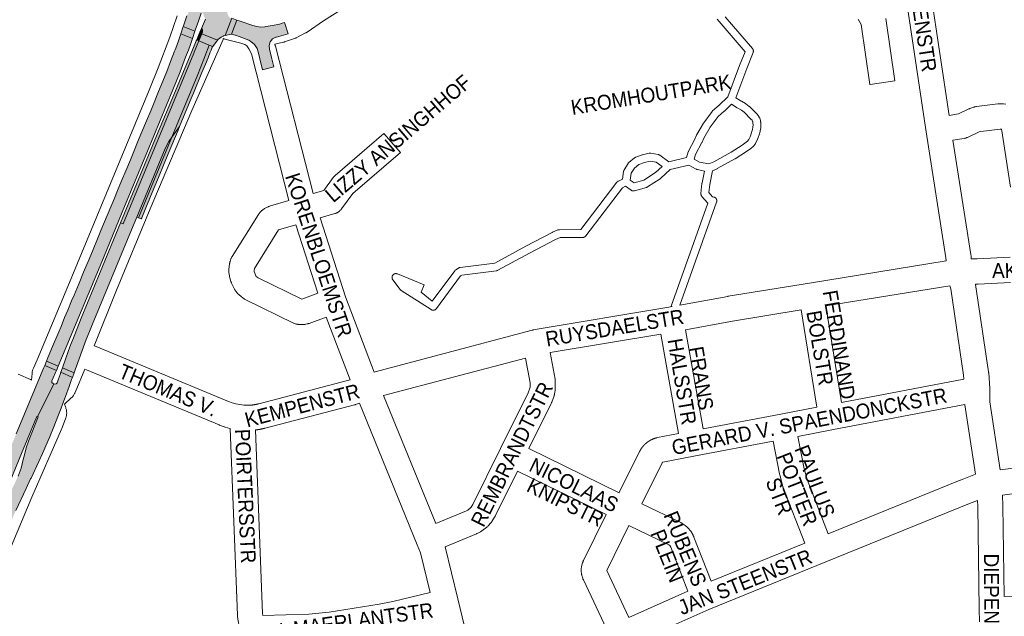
# Paper-space layout 'Layout1' of a CAD drawing. Header units: metres. Extents: x 123097 to 144122, y 392739 to 407589.
# Tile 148 of 256: x 132446 to 132955, y 395941 to 396250. Entities that reach past the tile are written whole.
import ezdxf
from ezdxf.enums import TextEntityAlignment as Align

# ---------------------------------------------------------------- set-up
doc = ezdxf.new("R2010")
doc.units = ezdxf.units.M
doc.header["$MEASUREMENT"] = 0
for name, color, linetype, lineweight in [('gs-anno-wegen algemeen tekst', 7, 'Continuous', 0), ('gs-knt-hoofdweg', 7, 'Continuous', 0), ('gs-knt-paden', 7, 'Continuous', 0), ('gs-knt-wegen algemeen', 7, 'Continuous', 0), ('ir-ARC-asfalt-hoofdwegen-te inspecteren', 5, 'Continuous', 0)]:
    doc.layers.add(name, color=color, linetype=linetype, lineweight=lineweight)
doc.styles.add('Style-Arial', font='arial.ttf')

psp = doc.layouts.get("Layout1")

# ---------------------------------------------------------------- hatches: boundary and pattern name
at = {"layer": 'ir-ARC-asfalt-hoofdwegen-te inspecteren', "linetype": 'Continuous', "lineweight": 13}
for points in [[(132547.438, 396269.586), (132549.058, 396274.713), (132554.518, 396295.786), (132555.846, 396302.32), (132556.716, 396308.931), (132557.158, 396313.404), (132557.399, 396315.838), (132557.64, 396318.654), (132557.793, 396321.85), (132558.403, 396327.851), (132561.523, 396347.225), (132563.55, 396362.074), (132566.375, 396383.367), (132566.552, 396384.689), (132561.907, 396385.305), (132555.776, 396339.523), (132553.762, 396339.861), (132553.219, 396336.632), (132552.268, 396331.174), (132551.28, 396325.506), (132550.971, 396323.735), (132550.135, 396319.571), (132549.6, 396317.29), (132545.457, 396298.245), (132545.482, 396297.809), (132545.355, 396296.757), (132544.283, 396292.232), (132542.385, 396284.758), (132540.461, 396277.833), (132538.755, 396272.073), (132538.584, 396271.506), (132535.366, 396261.171), (132532.572, 396252.33), (132531.961, 396251.451), (132530.353, 396246.432), (132530.2, 396245.981), (132536.216, 396243.59), (132536.354, 396244.025), (132538.024, 396248.769), (132539.392, 396252.913), (132539.862, 396253.264), (132540.33, 396252.91), (132541.617, 396249.824), (132539.622, 396245.049), (132540.159, 396244.545), (132540.129, 396243.031), (132539.787, 396242.202), (132547.928, 396238.923), (132548.277, 396239.385), (132548.383, 396239.524), (132549.696, 396240.45), (132550.841, 396241.088), (132550.968, 396241.117), (132551.768, 396241.285), (132555.246, 396250.234), (132554.362, 396250.531), (132554.259, 396250.566), (132553.764, 396250.977), (132553.642, 396251.243), (132552.683, 396253.549), (132552.354, 396256.025), (132552.676, 396258.501), (132553.283, 396260.628), (132554.648, 396264.282), (132556.147, 396268.507), (132557.454, 396272.796), (132557.62, 396273.344), (132558.955, 396278.183), (132560.225, 396283.042), (132561.415, 396288.211), (132562.58, 396293.387), (132563.433, 396298.541), (132563.759, 396300.774), (132563.866, 396301.387), (132564.153, 396303.522), (132561.609, 396303.857), (132563.117, 396312.516), (132573.311, 396371.787), (132576.217, 396371.312), (132576.238, 396371.439), (132577.829, 396381.987), (132578.441, 396386.04), (132579.157, 396390.766), (132579.685, 396394.102), (132571.39, 396395.413), (132559.694, 396324.059), (132559.317, 396319.98), (132558.734, 396314.171), (132558.092, 396308.104), (132556.301, 396297.067), (132554.007, 396286.123), (132552.031, 396278.51), (132549.699, 396270.998), (132549.095, 396269.121), (132548.639, 396267.706), (132547.403, 396264.274), (132546.12, 396260.859), (132545.875, 396260.593), (132545.517, 396260.541), (132545.274, 396260.595), (132545.029, 396260.829), (132544.961, 396261.161)], [(132538.826, 396243.144), (132538.629, 396242.669), (132539.787, 396242.202), (132540.129, 396243.031), (132540.159, 396244.545), (132539.622, 396245.049)], [(132559.554, 396248.784), (132557.85, 396249.357), (132555.098, 396241.986), (132557.027, 396241.533), (132557.204, 396241.491), (132559.053, 396240.764), (132564.048, 396238.866), (132565.114, 396238.295), (132567.045, 396236.691), (132568.421, 396234.591), (132569.122, 396232.181), (132569.744, 396229.377), (132569.762, 396229.295), (132571.12, 396223.612), (132576.925, 396225.084), (132575.718, 396230.007), (132574.695, 396234.23), (132574.517, 396236.184), (132575.106, 396238.055), (132576.37, 396239.555), (132578.115, 396240.453), (132578.301, 396240.505), (132582.011, 396241.543), (132584.372, 396242.223), (132582.436, 396248.054), (132581.338, 396247.695), (132579.851, 396247.282), (132576.393, 396246.436), (132572.864, 396245.975), (132572.405, 396245.904), (132570.311, 396245.741), (132568.22, 396245.934), (132566.191, 396246.479), (132560.056, 396248.581)], [(132543.656, 396236.4), (132545.462, 396235.668), (132547.928, 396238.923), (132539.787, 396242.202), (132538.287, 396238.574)], [(132535.858, 396235.981), (132534.663, 396233.129), (132532.874, 396228.865), (132530.382, 396222.787), (132526.117, 396212.773), (132516.422, 396189.49), (132497.815, 396144.592), (132499.2, 396144.018), (132535.664, 396232.229), (132535.892, 396232.779), (132538.287, 396238.574), (132537.124, 396239.045), (132536.921, 396238.556)], [(132524.277, 396188.747), (132528.29, 396194.366), (132528.643, 396195.218), (132533.378, 396206.67), (132533.604, 396207.187), (132535.416, 396211.631), (132539.797, 396222.188), (132541.619, 396226.565), (132543, 396229.873), (132544.141, 396232.665), (132544.63, 396233.816), (132545.175, 396235.288), (132545.271, 396235.415), (132545.462, 396235.668), (132543.656, 396236.4), (132541.389, 396230.585), (132541.181, 396230.051), (132537.373, 396220.278), (132529.132, 396200.462)], [(132524.277, 396188.747), (132507.035, 396147.141), (132508.488, 396146.538), (132508.714, 396147.08), (132510.883, 396152.359), (132515.004, 396162.31), (132517.333, 396167.918), (132520.326, 396175.141), (132522.433, 396180.217), (132527.476, 396192.396), (132528.29, 396194.366)], [(132506.185, 396147.494), (132507.035, 396147.141), (132524.277, 396188.747), (132522.682, 396186.513), (132520.917, 396183.006)], [(132458.149, 396069.776), (132443.881, 396035.514), (132442.162, 396031.375), (132439.352, 396024.673), (132437.44, 396020.118), (132435.049, 396014.384), (132433.122, 396009.739), (132430.806, 396004.152), (132429.635, 396001.323), (132426.66, 395994.142), (132424.907, 395989.898), (132423.17, 395985.702), (132421.834, 395982.477), (132418.387, 395974.156), (132416.401, 395969.349), (132412.823, 395960.685), (132410.771, 395955.727), (132408.387, 395949.97), (132406.49, 395945.387), (132390.435, 395906.661), (132396.481, 395904.148), (132403.734, 395921.7), (132404.163, 395922.738), (132405.154, 395925.136), (132405.583, 395926.174), (132419.798, 395960.475), (132421.406, 395964.429), (132446.628, 396025.278), (132454.586, 396044.476), (132454.877, 396044.359), (132463.377, 396061.361), (132462.911, 396061.519), (132462.325, 396062.055), (132462.306, 396062.849), (132462.99, 396064.368), (132464.126, 396067.118), (132464.595, 396068.248), (132458.576, 396070.8)], [(132471.219, 396059.961), (132472.484, 396063.493), (132472.914, 396064.695), (132466.908, 396067.288), (132466.499, 396066.132), (132465.493, 396063.346), (132465.028, 396061.881), (132464.526, 396061.275), (132463.74, 396061.238), (132463.377, 396061.361), (132454.877, 396044.359), (132455.21, 396044.226), (132450.144, 396031.774), (132449.003, 396028.264), (132448.056, 396024.697), (132447.772, 396023.44), (132447.512, 396022.18), (132446.37, 396017.817), (132444.785, 396013.595), (132443.116, 396009.912), (132438.726, 396000.948), (132431.712, 395985.424), (132428.141, 395977.121), (132425.086, 395969.731), (132421.073, 395959.886), (132407.256, 395925.335), (132406.837, 395924.291), (132405.87, 395921.882), (132405.451, 395920.838), (132398.769, 395904.199), (132404.601, 395901.927), (132407.564, 395909.388), (132414.407, 395926.382), (132415.104, 395928.077), (132415.268, 395928.458), (132443.581, 395995.834), (132448.916, 396007.213), (132451.313, 396012.259), (132451.508, 396012.599), (132455.572, 396021.272), (132457.446, 396025.402), (132458.071, 396026.818), (132459.158, 396029.277), (132460.997, 396033.579), (132463.296, 396039.125), (132465.403, 396044.377), (132467.129, 396048.802), (132467.96, 396051.1), (132469.346, 396054.827)]]:
    psp.add_hatch(color=5, dxfattribs=at).paths.add_polyline_path(points, flags=0)
at = {"layer": 'ir-ARC-asfalt-hoofdwegen-te inspecteren', "linetype": 'Continuous', "lineweight": 13, "extrusion": (0, 0, -1)}
for points in [[(-132465.506, 396070.442), (-132469.931, 396081.099), (-132488.882, 396126.466), (-132498.609, 396150.11), (-132511.683, 396181.547), (-132524.785, 396213.256), (-132528.517, 396222.608), (-132531.4, 396230.078), (-132532.893, 396233.837), (-132533.932, 396236.712), (-132534.873, 396239.346), (-132535.03, 396239.842), (-132528.923, 396242.228), (-132528.769, 396241.775), (-132527.815, 396239.151), (-132526.784, 396236.264), (-132525.933, 396233.889), (-132525.67, 396233.202), (-132523.621, 396227.844), (-132521.691, 396222.819), (-132519.603, 396217.688), (-132517.429, 396212.35), (-132515.145, 396206.739), (-132513.402, 396202.507), (-132511.235, 396197.279), (-132508.83, 396191.488), (-132506.614, 396186.168), (-132505.021, 396182.341), (-132502.879, 396177.184), (-132500.515, 396171.491), (-132498.342, 396166.261), (-132496.252, 396161.225), (-132494.606, 396157.26), (-132487.662, 396140.581), (-132485.85, 396136.233), (-132483.555, 396130.726), (-132481.497, 396125.79), (-132478.707, 396119.088), (-132476.319, 396113.352), (-132473.755, 396107.214), (-132472.48, 396104.167), (-132470.505, 396099.437), (-132468.887, 396095.545), (-132467.02, 396091.052), (-132465.856, 396088.252), (-132462.152, 396079.374), (-132460.093, 396074.439), (-132459.491, 396072.996)], [(-132481.392, 396087.545), (-132483.44, 396092.717), (-132484.792, 396095.927), (-132503.459, 396140.924), (-132506.185, 396147.494), (-132520.917, 396183.006), (-132522.682, 396186.513), (-132524.277, 396188.747), (-132529.132, 396200.462), (-132537.373, 396220.278), (-132541.181, 396230.051), (-132541.389, 396230.585), (-132543.656, 396236.4), (-132538.287, 396238.574), (-132535.892, 396232.779), (-132535.664, 396232.229), (-132499.2, 396144.018), (-132497.815, 396144.592), (-132487.263, 396119.131), (-132477.432, 396095.312), (-132474.067, 396086.77), (-132471.646, 396080.421), (-132469.476, 396074.549), (-132467.701, 396069.53), (-132473.73, 396066.975), (-132474.332, 396068.656), (-132480.075, 396084.193)]]:
    psp.add_hatch(color=5, dxfattribs=at).paths.add_polyline_path(points, flags=0)

# ---------------------------------------------------------------- linework, layer by layer
at = {"layer": 'gs-knt-hoofdweg', "color": 7, "linetype": 'Continuous', "flags": 128}
for points in [[(132451.798, 396063.267), (132452.027, 396066.677), (132452.059, 396067.033), (132452.107, 396067.387), (132452.17, 396067.738), (132452.249, 396068.087), (132452.344, 396068.431), (132452.453, 396068.771), (132452.578, 396069.106), (132452.718, 396069.434), (132454.692, 396073.81), (132470.467, 396111.644), (132512.551, 396213.03), (132517.196, 396224.558), (132523.289, 396240.513), (132526.984, 396251.482)], [(132550.912, 396239.792), (132550.883, 396239.709), (132550.737, 396239.35), (132534.685, 396202.595), (132513.068, 396151.819), (132495.657, 396109.806), (132484.165, 396081.003)], [(132479.281, 396068.933), (132474.355, 396056.921), (132474.213, 396056.595), (132474.056, 396056.275), (132473.885, 396055.963), (132473.701, 396055.659), (132473.503, 396055.363), (132473.293, 396055.076), (132473.07, 396054.799), (132472.834, 396054.532), (132472.587, 396054.276), (132472.33, 396054.031), (132468.724, 396050.756), (132469.304, 396049.389), (132469.447, 396049.028), (132469.573, 396048.661), (132469.68, 396048.288), (132469.769, 396047.91), (132469.84, 396047.529), (132469.893, 396047.144), (132469.926, 396046.758), (132469.941, 396046.37), (132469.937, 396045.982), (132469.915, 396045.594), (132469.873, 396045.208), (132469.813, 396044.825), (132469.734, 396044.445), (132469.637, 396044.069), (132469.522, 396043.698), (132469.39, 396043.334), (132467.371, 396038.183), (132467.253, 396037.898), (132451.871, 396002.707), (132422.722, 395933.688)]]:
    psp.add_lwpolyline(points, dxfattribs=at)
at = {"layer": 'gs-knt-paden', "color": 7, "linetype": 'Continuous', "flags": 128}
psp.add_lwpolyline([(132782.937, 396101.283), (132782.444, 396101.458, -0.3275494), (132782.439, 396101.468), (132801.38, 396154.754), (132801.349, 396154.781), (132801.28, 396154.845), (132801.215, 396154.913), (132798.274, 396158.109), (132798.212, 396158.18), (132798.153, 396158.253), (132798.098, 396158.329), (132798.046, 396158.408), (132797.999, 396158.489), (132797.955, 396158.572), (132797.915, 396158.658), (132797.878, 396158.745), (132797.847, 396158.833), (132797.819, 396158.923), (132797.795, 396159.014), (132797.776, 396159.106), (132797.761, 396159.199), (132797.751, 396159.293), (132797.745, 396159.386), (132797.743, 396159.481), (132797.746, 396159.575), (132797.753, 396159.668), (132798.275, 396164.93), (132798.284, 396165.005), (132798.296, 396165.08), (132798.31, 396165.155), (132799.637, 396171.301), (132795.892, 396172.082), (132795.809, 396172.102), (132795.727, 396172.124), (132795.646, 396172.15), (132795.566, 396172.18), (132795.487, 396172.213), (132795.41, 396172.249), (132795.334, 396172.289), (132791.486, 396174.406), (132781.789, 396172.093), (132776.947, 396167.545), (132776.88, 396167.485), (132776.81, 396167.427), (132776.738, 396167.373), (132776.663, 396167.323), (132770.156, 396163.111), (132770.084, 396163.066), (132770.01, 396163.024), (132769.934, 396162.986), (132769.856, 396162.951), (132769.778, 396162.919), (132769.697, 396162.89), (132769.616, 396162.865), (132763.364, 396161.079), (132763.272, 396161.055), (132763.179, 396161.036), (132763.085, 396161.021), (132762.99, 396161.01), (132762.895, 396161.004), (132762.8, 396161.002), (132762.705, 396161.005), (132762.61, 396161.012), (132762.515, 396161.024), (132762.421, 396161.04), (132762.328, 396161.061), (132762.237, 396161.086), (132762.146, 396161.116), (132762.057, 396161.149), (132761.97, 396161.187), (132761.884, 396161.229), (132761.801, 396161.275), (132761.719, 396161.325), (132761.641, 396161.378), (132758.781, 396163.429), (132757.227, 396162.685), (132738.254, 396137.798), (132738.194, 396137.723), (132738.129, 396137.65), (132738.062, 396137.58), (132737.991, 396137.514), (132737.917, 396137.451), (132737.839, 396137.392), (132737.76, 396137.337), (132737.677, 396137.286), (132737.592, 396137.238), (132737.505, 396137.195), (132737.416, 396137.156), (132737.326, 396137.122), (132737.233, 396137.092), (132737.14, 396137.066), (132737.045, 396137.045), (132736.949, 396137.029), (132736.853, 396137.017), (132736.756, 396137.01), (132736.659, 396137.007), (132724.986, 396136.99), (132722.586, 396135.984), (132709.088, 396128.884), (132692.789, 396120.027), (132692.706, 396119.984), (132692.621, 396119.946), (132692.534, 396119.911), (132692.446, 396119.88), (132692.356, 396119.853), (132692.266, 396119.831), (132692.174, 396119.813), (132692.082, 396119.799), (132674.236, 396117.537), (132673.529, 396117.077), (132660.984, 396100.185), (132660.924, 396100.109), (132660.86, 396100.035), (132660.793, 396099.964), (132660.722, 396099.897), (132660.648, 396099.833), (132660.572, 396099.773), (132660.492, 396099.716), (132660.41, 396099.664), (132660.325, 396099.615), (132660.238, 396099.571), (132660.149, 396099.531), (132660.058, 396099.496), (132659.966, 396099.464), (132659.872, 396099.438), (132659.777, 396099.416), (132659.681, 396099.398), (132659.584, 396099.385), (132659.487, 396099.377), (132659.389, 396099.374), (132659.292, 396099.376), (132659.195, 396099.382), (132659.098, 396099.392), (132659.001, 396099.408), (132658.906, 396099.428), (132658.812, 396099.453), (132658.718, 396099.483), (132658.627, 396099.516), (132658.537, 396099.555), (132658.45, 396099.597), (132658.364, 396099.644), (132658.281, 396099.695), (132642.852, 396109.645), (132642.772, 396109.699), (132642.695, 396109.757), (132642.62, 396109.819), (132642.549, 396109.884), (132642.481, 396109.952), (132642.417, 396110.024), (132642.356, 396110.098), (132638.498, 396115.049), (132638.44, 396115.127), (132638.386, 396115.208), (132638.336, 396115.292), (132638.29, 396115.378), (132638.248, 396115.466), (132638.21, 396115.556), (132638.177, 396115.648), (132638.149, 396115.741), (132638.125, 396115.836), (132638.105, 396115.931), (132638.09, 396116.028), (132638.08, 396116.125), (132638.075, 396116.222), (132638.074, 396116.32), (132638.078, 396116.417), (132638.087, 396116.514), (132638.101, 396116.611), (132638.119, 396116.707), (132638.142, 396116.802), (132638.169, 396116.895), (132638.201, 396116.988), (132638.238, 396117.078), (132638.278, 396117.167), (132638.323, 396117.253), (132638.372, 396117.338), (132638.425, 396117.42), (132638.483, 396117.499), (132638.543, 396117.575), (132638.608, 396117.648), (132638.676, 396117.718), (132638.747, 396117.785), (132638.821, 396117.848), (132638.899, 396117.907), (132638.979, 396117.963), (132639.062, 396118.015), (132639.147, 396118.062), (132639.234, 396118.106), (132639.324, 396118.145), (132639.415, 396118.179), (132639.508, 396118.21), (132639.602, 396118.235), (132639.697, 396118.256), (132639.793, 396118.273), (132639.89, 396118.285), (132639.988, 396118.292), (132640.085, 396118.294), (132640.183, 396118.292), (132640.28, 396118.284), (132640.377, 396118.273), (132640.473, 396118.256), (132640.568, 396118.235), (132640.662, 396118.209), (132640.755, 396118.179), (132640.846, 396118.144), (132654.714, 396112.46, -0.3269901), (132654.718, 396112.449), (132653.204, 396108.753), (132658.879, 396104.094), (132670.517, 396119.765), (132670.572, 396119.835), (132670.63, 396119.903), (132670.691, 396119.968), (132670.755, 396120.031), (132670.821, 396120.091), (132670.891, 396120.148), (132670.962, 396120.201), (132671.036, 396120.251), (132672.432, 396121.159), (132672.509, 396121.206), (132672.588, 396121.25), (132672.669, 396121.291), (132672.751, 396121.327), (132672.836, 396121.36), (132672.921, 396121.39), (132673.008, 396121.415), (132673.096, 396121.436), (132673.185, 396121.454), (132673.274, 396121.467), (132691.201, 396123.739), (132707.18, 396132.423), (132707.204, 396132.436), (132720.792, 396139.583), (132720.871, 396139.622), (132720.951, 396139.658), (132723.803, 396140.853), (132723.885, 396140.885), (132723.969, 396140.914), (132724.053, 396140.939), (132724.139, 396140.96), (132724.226, 396140.978), (132724.313, 396140.991), (132724.401, 396141.001), (132724.489, 396141.007), (132724.577, 396141.009), (132735.66, 396141.025), (132754.324, 396165.507), (132754.383, 396165.581), (132754.446, 396165.652), (132754.512, 396165.72), (132754.581, 396165.785), (132754.653, 396165.847), (132754.728, 396165.905), (132754.806, 396165.96), (132754.886, 396166.011), (132754.969, 396166.058), (132755.053, 396166.101), (132757.157, 396167.109), (132757.768, 396171.129), (132757.785, 396171.225), (132757.807, 396171.32), (132757.833, 396171.415), (132757.864, 396171.507), (132757.899, 396171.599), (132757.939, 396171.688), (132757.983, 396171.775), (132758.031, 396171.86), (132760.058, 396175.242), (132760.106, 396175.318), (132760.157, 396175.392), (132760.212, 396175.463), (132760.27, 396175.532), (132760.331, 396175.599), (132760.394, 396175.662), (132760.461, 396175.723), (132760.53, 396175.78), (132763.475, 396178.125), (132763.551, 396178.183), (132763.629, 396178.237), (132763.71, 396178.287), (132763.793, 396178.333), (132763.878, 396178.375), (132763.966, 396178.413), (132764.054, 396178.447), (132767.315, 396179.605), (132767.391, 396179.63), (132767.467, 396179.652), (132767.543, 396179.671), (132771.035, 396180.463), (132771.122, 396180.481), (132771.208, 396180.495), (132771.296, 396180.505), (132771.383, 396180.511), (132771.471, 396180.513), (132771.559, 396180.511), (132771.647, 396180.506), (132771.734, 396180.497), (132771.821, 396180.484), (132775.703, 396179.815), (132775.793, 396179.797), (132775.881, 396179.776), (132775.968, 396179.75), (132776.054, 396179.721), (132776.139, 396179.688), (132776.222, 396179.651), (132776.303, 396179.61), (132776.383, 396179.566), (132776.46, 396179.518), (132776.535, 396179.466), (132781.23, 396176.092), (132790.219, 396178.236), (132791.212, 396181.232), (132791.241, 396181.313), (132791.273, 396181.392), (132791.308, 396181.47), (132791.347, 396181.546), (132794.669, 396187.771), (132795.491, 396189.889), (132795.522, 396189.963), (132795.555, 396190.036), (132795.591, 396190.107), (132795.63, 396190.176), (132799.051, 396196.029), (132799.088, 396196.091), (132799.128, 396196.151), (132799.169, 396196.209), (132803.476, 396202.039), (132803.531, 396202.11), (132803.589, 396202.178), (132803.65, 396202.244), (132803.713, 396202.307), (132803.779, 396202.366), (132807.137, 396205.265), (132811.616, 396209.581), (132817.708, 396225.811), (132817.72, 396225.841), (132820.517, 396232.945), (132806.072, 396249.769)], format="xyb", dxfattribs=at)
for points in [[(132810.324, 396250.987), (132824.356, 396234.644), (132824.416, 396234.571), (132824.473, 396234.495), (132824.525, 396234.416), (132824.574, 396234.335), (132824.62, 396234.252), (132824.661, 396234.167), (132824.698, 396234.079), (132824.731, 396233.991), (132824.76, 396233.9), (132824.784, 396233.809), (132824.805, 396233.716), (132824.82, 396233.623), (132824.832, 396233.528), (132824.839, 396233.434), (132824.841, 396233.339), (132824.839, 396233.244), (132824.832, 396233.15), (132824.822, 396233.056), (132824.806, 396232.962), (132824.786, 396232.87), (132824.762, 396232.778), (132824.734, 396232.687), (132824.701, 396232.599), (132821.466, 396224.384), (132815.771, 396209.212), (132817.993, 396207.679), (132818.462, 396207.492), (132818.537, 396207.46), (132818.61, 396207.425), (132818.682, 396207.388), (132820.706, 396206.28), (132820.78, 396206.237), (132820.853, 396206.191), (132820.924, 396206.141), (132820.992, 396206.089)], [(132820.992, 396206.089), (132822.678, 396204.746), (132822.735, 396204.699), (132822.791, 396204.649), (132822.844, 396204.598), (132826.478, 396200.979), (132826.521, 396200.934), (132826.564, 396200.887), (132827.305, 396200.05), (132827.367, 396199.977), (132827.425, 396199.9), (132827.48, 396199.821), (132827.531, 396199.74), (132827.578, 396199.656), (132828.067, 396198.729), (132828.107, 396198.648), (132828.144, 396198.565), (132828.277, 396198.245), (132828.306, 396198.173), (132828.331, 396198.1), (132828.354, 396198.026), (132828.374, 396197.951), (132828.457, 396197.613), (132828.476, 396197.527), (132828.492, 396197.44), (132828.599, 396196.745), (132828.609, 396196.67), (132828.616, 396196.595), (132828.62, 396196.521), (132828.679, 396195.065), (132828.681, 396194.985), (132828.679, 396194.905), (132828.636, 396193.813), (132828.633, 396193.745), (132828.626, 396193.677), (132828.618, 396193.61), (132828.409, 396192.137), (132828.395, 396192.049), (132828.376, 396191.962), (132828.354, 396191.875), (132828.129, 396191.076), (132828.102, 396190.988), (132826.99, 396187.637), (132826.965, 396187.567), (132826.938, 396187.497), (132826.908, 396187.429), (132826.875, 396187.362), (132825.977, 396185.588), (132825.938, 396185.515), (132825.897, 396185.444), (132825.852, 396185.374), (132825.804, 396185.306), (132825.754, 396185.241), (132824.868, 396184.133), (132824.815, 396184.069), (132824.759, 396184.008), (132824.701, 396183.949), (132824.641, 396183.893), (132824.578, 396183.839), (132823.622, 396183.049), (132823.562, 396183), (132823.499, 396182.954), (132821.313, 396181.415), (132821.24, 396181.366), (132815.443, 396177.655), (132815.387, 396177.621), (132815.331, 396177.589), (132806.208, 396172.548), (132806.137, 396172.51), (132806.065, 396172.476), (132803.78, 396171.441), (132802.264, 396164.419), (132801.842, 396160.168), (132803.781, 396158.062), (132804.461, 396157.877), (132804.554, 396157.849), (132804.646, 396157.817), (132804.736, 396157.78), (132804.825, 396157.739), (132804.911, 396157.694), (132804.995, 396157.644), (132805.076, 396157.591), (132805.155, 396157.534), (132805.231, 396157.473), (132805.304, 396157.408), (132805.373, 396157.34), (132805.44, 396157.269), (132805.502, 396157.194), (132805.561, 396157.117), (132805.617, 396157.037), (132805.668, 396156.954), (132805.715, 396156.869), (132805.758, 396156.781), (132805.797, 396156.692), (132805.831, 396156.601), (132805.861, 396156.508), (132805.887, 396156.414), (132805.907, 396156.319), (132805.923, 396156.223), (132805.935, 396156.127), (132805.942, 396156.029), (132805.944, 396155.932), (132805.941, 396155.835), (132805.934, 396155.738), (132805.922, 396155.641), (132805.905, 396155.545), (132805.884, 396155.45), (132805.858, 396155.356), (132805.828, 396155.264), (132786.896, 396102.007)], [(132794.209, 396177.496), (132797.006, 396175.957), (132797.01, 396175.955), (132801.798, 396174.957), (132804.334, 396176.105), (132813.33, 396181.076), (132819.035, 396184.728), (132821.121, 396186.197), (132821.858, 396186.805), (132822.484, 396187.589), (132823.221, 396189.045), (132824.272, 396192.21), (132824.448, 396192.836), (132824.624, 396194.073), (132824.659, 396194.983), (132824.608, 396196.245), (132824.532, 396196.741), (132824.507, 396196.842), (132824.469, 396196.934), (132824.135, 396197.567), (132823.596, 396198.175), (132820.086, 396201.671), (132818.623, 396202.837), (132816.859, 396203.803), (132816.293, 396204.029), (132816.21, 396204.064), (132816.129, 396204.103), (132816.049, 396204.146), (132815.972, 396204.192), (132815.897, 396204.242), (132813.549, 396205.861), (132809.887, 396202.332), (132809.847, 396202.294), (132809.805, 396202.257), (132806.576, 396199.47), (132802.467, 396193.907), (132799.181, 396188.286), (132798.373, 396186.204), (132798.342, 396186.129), (132798.309, 396186.056), (132798.272, 396185.985), (132794.974, 396179.805), (132794.209, 396177.496)], [(132774.565, 396175.932), (132771.534, 396176.454), (132768.549, 396175.777), (132765.716, 396174.771), (132763.319, 396172.862), (132761.683, 396170.133), (132761.157, 396166.672), (132763.194, 396165.211), (132768.224, 396166.648), (132774.327, 396170.599), (132777.647, 396173.717), (132774.565, 396175.932)]]:
    psp.add_lwpolyline(points, dxfattribs=at)
at = {"layer": 'gs-knt-wegen algemeen', "color": 7, "linetype": 'Continuous', "flags": 128}
for points in [[(132900.622, 396367.566), (132900.584, 396367.292), (132911.722, 396295.358), (132911.727, 396295.325), (132925.971, 396200.05)], [(132924.495, 396124.898), (132924.377, 396126.46), (132914.082, 396191.518), (132914.074, 396191.572), (132899.807, 396287.002)], [(132613.368, 396255.638), (132602.599, 396248.994), (132594.159, 396243.114), (132593.922, 396242.957), (132593.679, 396242.81), (132593.429, 396242.674), (132588.598, 396240.175), (132588.311, 396240.035), (132588.018, 396239.91), (132587.72, 396239.799), (132582.574, 396238.034), (132582.272, 396237.939), (132581.965, 396237.858), (132577.481, 396236.794)], [(132616.43, 396063.463), (132604.068, 396095.837), (132595.214, 396092.603), (132595.003, 396092.53), (132594.788, 396092.464), (132594.572, 396092.405), (132593.572, 396092.153), (132593.297, 396092.091), (132593.021, 396092.04), (132592.742, 396092.001), (132592.461, 396091.974), (132592.18, 396091.959), (132591.899, 396091.957), (132591.617, 396091.966), (132589.633, 396092.077), (132589.346, 396092.1), (132589.061, 396092.135), (132588.777, 396092.182), (132588.496, 396092.242), (132588.217, 396092.315), (132587.942, 396092.4), (132587.671, 396092.497), (132587.405, 396092.605), (132587.144, 396092.726), (132562.442, 396104.772), (132562.179, 396104.908), (132561.922, 396105.055), (132561.672, 396105.215), (132561.43, 396105.385), (132561.196, 396105.566), (132559.118, 396107.252), (132558.895, 396107.441), (132558.681, 396107.64), (132558.476, 396107.848), (132558.28, 396108.065), (132558.095, 396108.291), (132557.267, 396109.347), (132557.097, 396109.574), (132556.937, 396109.808), (132556.788, 396110.048), (132556.649, 396110.295), (132556.521, 396110.547), (132555.187, 396113.328), (132555.083, 396113.556), (132554.987, 396113.787), (132554.901, 396114.023), (132554.824, 396114.261), (132554.272, 396116.088), (132554.204, 396116.331), (132554.145, 396116.576), (132554.096, 396116.823), (132554.056, 396117.072), (132553.8, 396118.91), (132553.768, 396119.182), (132553.748, 396119.455), (132553.739, 396119.73), (132553.741, 396120.004), (132553.755, 396120.278), (132553.78, 396120.551), (132554.085, 396123.207), (132554.125, 396123.496), (132554.178, 396123.782), (132554.243, 396124.066), (132554.321, 396124.347), (132554.412, 396124.624), (132554.857, 396125.889), (132554.958, 396126.158), (132555.071, 396126.423), (132555.196, 396126.682), (132555.332, 396126.935), (132555.479, 396127.182), (132569.049, 396148.871), (132569.212, 396149.118), (132569.385, 396149.357), (132569.569, 396149.588), (132569.764, 396149.811), (132569.968, 396150.024), (132570.675, 396150.731), (132570.877, 396150.923), (132571.086, 396151.108), (132571.304, 396151.283), (132571.529, 396151.448), (132571.76, 396151.604), (132571.998, 396151.749), (132572.242, 396151.884), (132574.002, 396152.811), (132574.242, 396152.931), (132574.488, 396153.042), (132574.738, 396153.142), (132574.992, 396153.231), (132575.249, 396153.311), (132584.763, 396156.023), (132565.371, 396231.944), (132564.132, 396234.519), (132563.471, 396235.489), (132563.012, 396236.031), (132561.965, 396236.656), (132559.985, 396237.393), (132552.405, 396239.323), (132551.902, 396239.451), (132551.602, 396239.535), (132551.307, 396239.633), (132551.016, 396239.745), (132550.912, 396239.792)], [(132577.481, 396236.794), (132577.491, 396236.771), (132577.589, 396236.532), (132577.678, 396236.289), (132577.757, 396236.043), (132577.825, 396235.794), (132597.282, 396159.622)], [(132925.971, 396200.05), (132930.775, 396200.855), (132936.261, 396203.407), (132936.508, 396203.515), (132936.758, 396203.613), (132938.631, 396204.302), (132938.917, 396204.4), (132939.208, 396204.485), (132939.502, 396204.556), (132939.8, 396204.613), (132940.099, 396204.656), (132951.119, 396205.985), (132951.333, 396206.007), (132951.548, 396206.023), (132951.764, 396206.031), (132953.027, 396206.057), (132953.312, 396206.056), (132953.597, 396206.043), (132953.881, 396206.018), (132954.163, 396205.98), (132955.331, 396205.798)], [(132957.68, 396163.045), (132953.242, 396192.081), (132953.023, 396192.75), (132952.921, 396192.882), (132952.591, 396193.025), (132952.356, 396193.02), (132942.414, 396191.821), (132941.508, 396191.488), (132935.467, 396188.677), (132935.199, 396188.56), (132934.926, 396188.455), (132934.649, 396188.362), (132934.368, 396188.282), (132934.084, 396188.214), (132933.797, 396188.159), (132927.95, 396187.18)], [(132927.95, 396187.18), (132937.278, 396128.233), (132937.314, 396127.971), (132937.339, 396127.712), (132937.339, 396127.708), (132937.339, 396127.705)], [(132568.82, 396116.147), (132591.476, 396105.099), (132599.747, 396108.12), (132588.368, 396143.511), (132579.467, 396140.974), (132566.93, 396120.937), (132566.81, 396119.887), (132566.882, 396119.37), (132567.143, 396118.508), (132567.929, 396116.87), (132568.816, 396116.149), (132568.82, 396116.147)], [(132600.886, 396147.111), (132614.005, 396106.312), (132628.851, 396067.431)], [(132937.339, 396127.705), (132937.477, 396125.893)], [(132786.896, 396102.007), (132811.7, 396106.545), (132811.826, 396106.567), (132853.816, 396113.397), (132924.495, 396124.898)], [(132937.477, 396125.893), (132940.485, 396125.868), (132957.53, 396126.739)], [(132957.728, 396113.713), (132940.957, 396112.856), (132940.765, 396112.849), (132940.572, 396112.847), (132939.621, 396112.855)], [(132939.621, 396112.855), (132939.624, 396112.84), (132939.665, 396112.593), (132946.401, 396067.514), (132946.436, 396067.24), (132946.459, 396066.964), (132946.971, 396058.893), (132946.977, 396058.735), (132946.983, 396058.576), (132947.079, 396051.977), (132947.08, 396051.974), (132947.08, 396051.97)], [(132926.458, 396112.026), (132862.329, 396101.592)], [(132933.614, 396063.799), (132933.483, 396065.864), (132926.826, 396110.421), (132926.458, 396112.026)], [(132628.851, 396067.431), (132629.318, 396067.563), (132629.415, 396067.589), (132710.5, 396089.059), (132710.713, 396089.11), (132710.888, 396089.148), (132711.087, 396089.186), (132781.174, 396100.96), (132782.937, 396101.283)], [(132849.478, 396099.501), (132813.98, 396093.726), (132789.837, 396089.309)], [(132857.623, 396049.291), (132849.478, 396099.501)], [(132862.329, 396101.592), (132870.417, 396051.734)], [(132777.014, 396087.059), (132719.789, 396077.445)], [(132786.121, 396035.631), (132777.014, 396087.059)], [(132789.837, 396089.309), (132798.91, 396038.081)], [(132484.165, 396081.003), (132485.137, 396080.599), (132553.574, 396052.168), (132555.541, 396051.442), (132557.312, 396050.945), (132561.481, 396050.296), (132561.604, 396050.289), (132561.726, 396050.282), (132561.849, 396050.275), (132561.971, 396050.269), (132562.094, 396050.264), (132562.217, 396050.259), (132562.34, 396050.255), (132562.462, 396050.252), (132562.585, 396050.249), (132562.708, 396050.247), (132562.831, 396050.245), (132562.953, 396050.244)], [(132719.789, 396077.445), (132722.366, 396063.73), (132722.415, 396063.434), (132722.45, 396063.136), (132722.471, 396062.837), (132722.478, 396062.538), (132722.483, 396059.081), (132722.477, 396058.8), (132722.459, 396058.518), (132722.429, 396058.238), (132722.387, 396057.959), (132722.091, 396056.253), (132722.037, 396055.976), (132721.971, 396055.701), (132721.892, 396055.43), (132721.803, 396055.162), (132720.633, 396051.91), (132720.543, 396051.676), (132720.445, 396051.446), (132720.338, 396051.22), (132708.777, 396027.924)], [(132707.061, 396074.68), (132633.676, 396055.249)], [(132660.707, 395989.203), (132676.503, 395995.784), (132677.18, 395996.118), (132678.707, 395997.272), (132678.982, 395997.579), (132679.906, 395999.035), (132694.207, 396027.852), (132708.509, 396056.671), (132709.36, 396059.037), (132709.462, 396059.628), (132709.459, 396061.917), (132707.061, 396074.68)], [(132554.45, 396038.233), (132554.421, 396038.239), (132554.171, 396038.304), (132551.774, 396038.976), (132551.523, 396039.051), (132551.276, 396039.137), (132548.942, 396039.999), (132548.7, 396040.094), (132480.142, 396068.575), (132479.281, 396068.933)], [(132444.867, 396066.365), (132451.228, 396063.522), (132451.798, 396063.267)], [(132562.953, 396050.244), (132563.077, 396050.244), (132563.199, 396050.244), (132563.322, 396050.245), (132563.445, 396050.246), (132563.568, 396050.248), (132563.69, 396050.251), (132563.814, 396050.254), (132563.936, 396050.258), (132564.059, 396050.263), (132564.181, 396050.268), (132564.304, 396050.274), (132564.427, 396050.28), (132564.55, 396050.287), (132564.672, 396050.295), (132564.795, 396050.303), (132564.917, 396050.312), (132565.04, 396050.321), (132565.162, 396050.332), (132565.285, 396050.342), (132565.407, 396050.354), (132565.529, 396050.366), (132565.651, 396050.378), (132565.774, 396050.391), (132565.895, 396050.405), (132566.018, 396050.419), (132566.139, 396050.434), (132566.261, 396050.45), (132566.383, 396050.466), (132566.505, 396050.483), (132566.626, 396050.5), (132566.748, 396050.518), (132566.869, 396050.537), (132566.991, 396050.556), (132567.111, 396050.576), (132567.233, 396050.597), (132567.354, 396050.618), (132567.475, 396050.64), (132567.595, 396050.662), (132567.716, 396050.685), (132567.836, 396050.708), (132567.957, 396050.732), (132568.077, 396050.757), (132568.198, 396050.782), (132568.318, 396050.808), (132568.438, 396050.835), (132568.557, 396050.862), (132568.677, 396050.89), (132568.796, 396050.918), (132568.916, 396050.947), (132569.035, 396050.976), (132569.154, 396051.006), (132569.273, 396051.037), (132615.135, 396063.006), (132616.43, 396063.463)], [(132870.417, 396051.734), (132933.614, 396063.799)], [(132621.207, 396051.342), (132619.212, 396050.637), (132618.952, 396050.552), (132618.688, 396050.477), (132572.561, 396038.439), (132572.404, 396038.399), (132572.248, 396038.359), (132572.092, 396038.32), (132571.936, 396038.282), (132571.779, 396038.244), (132571.622, 396038.207), (132571.465, 396038.171), (132571.308, 396038.135), (132571.151, 396038.1), (132570.994, 396038.066), (132570.836, 396038.032), (132570.678, 396037.999), (132570.521, 396037.967), (132570.363, 396037.935), (132570.205, 396037.905), (132570.046, 396037.874), (132569.888, 396037.845), (132569.73, 396037.816), (132569.571, 396037.788), (132569.412, 396037.76), (132569.253, 396037.734), (132569.095, 396037.707), (132568.935, 396037.682), (132568.776, 396037.657), (132568.617, 396037.633), (132568.458, 396037.61), (132568.298, 396037.587), (132568.139, 396037.565), (132567.979, 396037.544), (132567.819, 396037.523), (132567.66, 396037.503), (132567.509, 396037.485)], [(132657.858, 395953.464), (132652.848, 395974.049), (132651.143, 395978.2), (132651.139, 395978.208), (132621.207, 396051.342)], [(132633.676, 396055.249), (132660.707, 395989.203)], [(132947.08, 396051.97), (132952.449, 396016.836)], [(132798.91, 396038.081), (132838.991, 396045.735), (132857.623, 396049.291)], [(132934.117, 396050.64), (132866.284, 396037.689), (132847.854, 396034.171)], [(132939.615, 396014.632), (132934.142, 396050.449), (132934.117, 396050.64)], [(132561.432, 395888.068), (132559.441, 395934.195), (132558.273, 395940.838), (132558.229, 395941.128), (132558.198, 395941.42), (132558.18, 395941.714), (132554.45, 396038.233)], [(132567.509, 396037.485), (132571.173, 395942.658), (132571.362, 395941.586)], [(132755.417, 396005.055), (132755.535, 396005.253), (132766.047, 396026.378), (132766.053, 396026.391), (132766.095, 396026.474), (132766.137, 396026.556), (132766.18, 396026.637), (132766.222, 396026.718), (132766.266, 396026.799), (132766.31, 396026.88), (132766.355, 396026.96), (132766.4, 396027.04), (132766.446, 396027.12), (132766.492, 396027.199), (132766.54, 396027.278), (132766.587, 396027.357), (132766.635, 396027.435), (132766.683, 396027.514), (132766.733, 396027.591), (132766.782, 396027.668), (132766.832, 396027.745), (132766.883, 396027.822), (132766.934, 396027.899), (132766.985, 396027.975), (132767.037, 396028.05), (132767.09, 396028.126), (132767.144, 396028.201), (132767.197, 396028.275), (132767.251, 396028.35), (132767.306, 396028.424), (132767.362, 396028.497), (132767.417, 396028.57), (132767.473, 396028.643), (132767.53, 396028.715), (132767.587, 396028.788), (132767.645, 396028.859), (132767.703, 396028.93), (132767.762, 396029.001), (132767.821, 396029.071), (132767.88, 396029.141), (132767.94, 396029.211), (132768.001, 396029.28), (132768.062, 396029.349), (132768.123, 396029.417), (132768.185, 396029.485), (132768.248, 396029.553), (132768.311, 396029.62), (132768.374, 396029.686), (132768.438, 396029.752), (132768.502, 396029.818), (132768.567, 396029.884), (132768.632, 396029.948), (132768.697, 396030.013), (132768.763, 396030.077), (132768.83, 396030.141), (132768.896, 396030.203), (132768.964, 396030.266), (132769.032, 396030.328), (132769.1, 396030.39), (132769.168, 396030.451), (132769.237, 396030.512), (132769.307, 396030.572), (132769.377, 396030.632), (132769.446, 396030.691), (132769.517, 396030.75), (132769.588, 396030.809), (132769.66, 396030.867), (132769.731, 396030.924), (132769.803, 396030.981), (132769.876, 396031.038), (132769.949, 396031.094), (132770.022, 396031.149), (132770.096, 396031.204), (132770.17, 396031.258), (132770.245, 396031.312), (132770.319, 396031.365), (132770.394, 396031.419), (132770.47, 396031.471), (132770.546, 396031.523), (132770.622, 396031.574), (132770.699, 396031.625), (132770.776, 396031.676), (132770.853, 396031.726), (132770.93, 396031.774), (132771.008, 396031.823), (132771.087, 396031.872), (132771.166, 396031.92), (132771.244, 396031.966), (132771.323, 396032.013), (132771.403, 396032.059), (132771.483, 396032.105), (132771.563, 396032.15), (132771.643, 396032.194), (132771.724, 396032.238), (132771.806, 396032.282), (132771.886, 396032.324), (132771.968, 396032.366), (132772.05, 396032.408), (132772.133, 396032.45), (132772.215, 396032.49), (132772.297, 396032.53), (132772.381, 396032.569), (132772.464, 396032.608), (132772.547, 396032.646), (132772.631, 396032.684), (132772.715, 396032.722), (132772.8, 396032.758), (132772.884, 396032.794), (132772.969, 396032.83), (132773.054, 396032.865), (132773.14, 396032.899), (132773.225, 396032.932), (132773.311, 396032.966), (132773.397, 396032.998), (132773.483, 396033.03), (132773.569, 396033.061), (132773.656, 396033.092), (132773.743, 396033.123), (132773.83, 396033.152), (132773.917, 396033.181), (132774.004, 396033.209), (132774.092, 396033.237), (132774.18, 396033.265), (132774.267, 396033.291), (132774.356, 396033.317), (132774.444, 396033.343), (132774.533, 396033.368), (132774.621, 396033.392), (132774.71, 396033.415), (132774.799, 396033.438), (132774.889, 396033.461), (132774.978, 396033.482), (132775.271, 396033.546), (132786.121, 396035.631)], [(132835.065, 396031.73), (132794.875, 396024.055), (132777.962, 396020.805), (132777.942, 396020.797), (132777.921, 396020.787), (132777.901, 396020.777), (132777.881, 396020.765), (132777.862, 396020.753), (132777.844, 396020.74), (132777.826, 396020.726), (132777.808, 396020.711), (132777.792, 396020.695), (132777.776, 396020.679), (132777.761, 396020.662), (132777.747, 396020.644), (132777.733, 396020.626), (132777.721, 396020.607), (132777.709, 396020.587), (132777.698, 396020.567), (132767.14, 395999.349)], [(132851.409, 395978.951), (132840.302, 396007.541), (132840.216, 396007.774), (132840.14, 396008.01), (132840.072, 396008.248), (132838.469, 396014.369), (132838.42, 396014.569), (132838.378, 396014.77), (132835.065, 396031.73)], [(132847.854, 396034.171), (132851.117, 396017.468), (132852.573, 396011.908), (132863.472, 395983.853)], [(132708.777, 396027.924), (132755.417, 396005.055)], [(132702.989, 396016.261), (132691.417, 395992.941), (132691.313, 395992.739), (132691.201, 395992.541), (132691.083, 395992.347), (132689.682, 395990.141), (132689.532, 395989.914), (132689.371, 395989.693), (132689.202, 395989.48), (132689.024, 395989.273), (132687.967, 395988.099), (132687.755, 395987.874), (132687.531, 395987.659), (132687.299, 395987.455), (132687.056, 395987.263), (132684.54, 395985.36), (132684.289, 395985.179), (132684.03, 395985.011), (132683.764, 395984.855), (132683.49, 395984.712), (132682.073, 395984.014), (132681.888, 395983.926), (132681.7, 395983.845), (132665.506, 395977.097)], [(132748.79, 395993.804), (132702.989, 396016.261)], [(132952.449, 396016.836), (132977.071, 396020.012)], [(132863.472, 395983.853), (132931.697, 396011.584), (132931.81, 396011.629), (132939.615, 396014.632)], [(133021.521, 396013.396), (133018.685, 396013.508), (132988.294, 396009.556), (132986.402, 396009.17), (132980.228, 396007.37), (132979.984, 396007.304), (132979.737, 396007.248), (132979.489, 396007.201), (132979.239, 396007.163), (132953.673, 396003.866)], [(132940.735, 396001.113), (132936.543, 395999.499), (132862.249, 395969.302), (132801.9, 395944.778), (132801.896, 395944.776), (132801.893, 395944.775), (132801.804, 395944.739)], [(132941.629, 395938.362), (132941.587, 395944.832), (132940.835, 395998.01), (132940.735, 396001.113)], [(132953.673, 396003.866), (132953.85, 395998.37), (132953.852, 395998.253), (132954.515, 395951.461)], [(132767.14, 395999.349), (132787.274, 395989.611), (132787.537, 395989.477), (132787.794, 395989.33), (132788.044, 395989.171), (132789.576, 395988.152), (132789.795, 395988), (132790.008, 395987.839), (132790.214, 395987.67), (132790.412, 395987.492), (132790.603, 395987.306), (132791.464, 395986.435), (132791.682, 395986.203), (132791.888, 395985.96), (132792.083, 395985.708), (132792.265, 395985.446), (132792.434, 395985.176), (132793.676, 395983.077), (132793.806, 395982.846), (132793.927, 395982.609), (132794.039, 395982.367), (132794.14, 395982.122), (132803.021, 395959.287)], [(132748.921, 395934.778), (132736.97, 395960.01), (132736.869, 395960.233), (132736.777, 395960.46), (132736.694, 395960.689), (132736.619, 395960.922), (132736.188, 395962.355), (132736.115, 395962.616), (132736.053, 395962.881), (132736.003, 395963.147), (132735.963, 395963.416), (132735.935, 395963.685), (132735.918, 395963.956), (132735.876, 395964.954), (132735.87, 395965.234), (132735.876, 395965.513), (132735.894, 395965.792), (132735.925, 395966.069), (132735.967, 395966.346), (132736.021, 395966.62), (132736.086, 395966.891), (132736.594, 395968.814), (132736.666, 395969.064), (132736.747, 395969.312), (132736.839, 395969.556), (132736.94, 395969.796), (132737.051, 395970.033), (132748.79, 395993.804)], [(132749.049, 395964.924), (132760.544, 395940.656), (132791.031, 395954.197), (132782.199, 395976.906), (132781.695, 395977.758), (132781.204, 395978.084), (132760.495, 395988.1), (132749.049, 395964.924)], [(132665.506, 395977.097), (132672.055, 395950.19), (132672.056, 395950.185), (132683.48, 395903.09)], [(132803.021, 395959.287), (132851.409, 395978.951)], [(132571.362, 395941.586), (132595.002, 395942.327), (132600.25, 395942.761), (132605.526, 395943.391), (132631.407, 395947.446), (132638.433, 395948.827), (132657.858, 395953.464)], [(132801.797, 395944.736), (132760.034, 395926.183)], [(132801.801, 395944.737), (132801.797, 395944.736)], [(132801.801, 395944.737), (132801.797, 395944.736)], [(132801.804, 395944.739), (132801.801, 395944.737)], [(132801.804, 395944.739), (132801.801, 395944.737)]]:
    psp.add_lwpolyline(points, dxfattribs=at)
for points in [[(132893.221, 396250.221), (132897.991, 396217.903, -0.370176), (132897.984, 396217.892), (132885.121, 396215.994, -0.3701753), (132885.111, 396216.002), (132880.527, 396247.059), (132879.124, 396249.437), (132878.975, 396249.703)], [(132597.282, 396159.622), (132602.8, 396161.222), (132607.736, 396167.972), (132607.916, 396168.208), (132608.107, 396168.435), (132608.309, 396168.653), (132608.52, 396168.861), (132608.74, 396169.06), (132633.891, 396190.747, -0.3769998), (132633.904, 396190.746), (132642.395, 396180.899, -0.3770004), (132642.394, 396180.886), (132617.806, 396159.686), (132612, 396151.745), (132611.814, 396151.502), (132611.617, 396151.269), (132611.409, 396151.045), (132611.19, 396150.831), (132610.962, 396150.628), (132610.725, 396150.435), (132610.479, 396150.254), (132610.224, 396150.085), (132609.962, 396149.928), (132609.693, 396149.783), (132609.417, 396149.651), (132609.136, 396149.532), (132608.849, 396149.426), (132608.557, 396149.334), (132600.886, 396147.111)], [(132954.515, 395951.461), (132973.83, 395951.619), (132972.645, 395971.003, -0.3845697), (132972.654, 395971.013), (132985.631, 395971.807, -0.3845711), (132985.641, 395971.798), (132986.868, 395951.725), (132990.841, 395951.757), (132989.954, 395960.709), (132987.205, 395983.605, -0.3687033), (132987.213, 395983.615), (133000.122, 395985.165, -0.368705), (133000.132, 395985.157), (133002.89, 395962.194), (133002.904, 395962.06)]]:
    psp.add_lwpolyline(points, format="xyb", dxfattribs=at)
at = {"layer": 'ir-ARC-asfalt-hoofdwegen-te inspecteren', "color": 5, "linetype": 'Continuous', "lineweight": 13}
for points in [[(132531.961, 396251.451), (132530.353, 396246.432), (132530.2, 396245.981), (132536.216, 396243.59), (132536.354, 396244.025), (132538.024, 396248.769), (132539.392, 396252.913)], [(132541.617, 396249.824), (132539.622, 396245.049), (132540.159, 396244.545), (132540.129, 396243.031), (132539.787, 396242.202), (132547.928, 396238.923), (132548.277, 396239.385), (132548.383, 396239.524), (132549.696, 396240.45), (132550.841, 396241.088), (132550.968, 396241.117), (132551.768, 396241.285), (132555.246, 396250.234)], [(132421.406, 395964.429), (132446.628, 396025.278), (132454.586, 396044.476), (132454.877, 396044.359), (132463.377, 396061.361), (132462.911, 396061.519), (132462.325, 396062.055), (132462.306, 396062.849), (132462.99, 396064.368), (132464.126, 396067.118), (132464.595, 396068.248), (132458.576, 396070.8), (132458.149, 396069.776), (132443.881, 396035.514)], [(132443.581, 395995.834), (132448.916, 396007.213), (132451.313, 396012.259), (132451.508, 396012.599), (132455.572, 396021.272), (132457.446, 396025.402), (132458.071, 396026.818), (132459.158, 396029.277), (132460.997, 396033.579), (132463.296, 396039.125), (132465.403, 396044.377), (132467.129, 396048.802), (132467.96, 396051.1), (132469.346, 396054.827), (132471.219, 396059.961), (132472.484, 396063.493), (132472.914, 396064.695), (132466.908, 396067.288), (132466.499, 396066.132), (132465.493, 396063.346), (132465.028, 396061.881), (132464.526, 396061.275), (132463.74, 396061.238), (132463.377, 396061.361), (132454.877, 396044.359), (132455.21, 396044.226), (132450.144, 396031.774), (132449.003, 396028.264), (132448.056, 396024.697), (132447.772, 396023.44), (132447.512, 396022.18), (132446.37, 396017.817), (132444.785, 396013.595)]]:
    psp.add_lwpolyline(points, dxfattribs=at)
for points in [[(132557.85, 396249.357), (132555.246, 396250.234), (132551.768, 396241.285), (132555.098, 396241.986)], [(132528.923, 396242.228), (132535.03, 396239.842), (132536.216, 396243.59), (132530.2, 396245.981)], [(132538.826, 396243.144), (132538.629, 396242.669), (132539.787, 396242.202), (132540.129, 396243.031), (132540.159, 396244.545), (132539.622, 396245.049)], [(132559.554, 396248.784), (132557.85, 396249.357), (132555.098, 396241.986), (132557.027, 396241.533), (132557.204, 396241.491), (132559.053, 396240.764), (132564.048, 396238.866), (132565.114, 396238.295), (132567.045, 396236.691), (132568.421, 396234.591), (132569.122, 396232.181), (132569.744, 396229.377), (132569.762, 396229.295), (132571.12, 396223.612), (132576.925, 396225.084), (132575.718, 396230.007), (132574.695, 396234.23), (132574.517, 396236.184), (132575.106, 396238.055), (132576.37, 396239.555), (132578.115, 396240.453), (132578.301, 396240.505), (132582.011, 396241.543), (132584.372, 396242.223), (132582.436, 396248.054), (132581.338, 396247.695), (132579.851, 396247.282), (132576.393, 396246.436), (132572.864, 396245.975), (132572.405, 396245.904), (132570.311, 396245.741), (132568.22, 396245.934), (132566.191, 396246.479), (132560.056, 396248.581)], [(132537.124, 396239.045), (132538.287, 396238.574), (132539.787, 396242.202), (132538.629, 396242.669)], [(132543.656, 396236.4), (132545.462, 396235.668), (132547.928, 396238.923), (132539.787, 396242.202), (132538.287, 396238.574)], [(132535.858, 396235.981), (132534.663, 396233.129), (132532.874, 396228.865), (132530.382, 396222.787), (132526.117, 396212.773), (132516.422, 396189.49), (132497.815, 396144.592), (132499.2, 396144.018), (132535.664, 396232.229), (132535.892, 396232.779), (132538.287, 396238.574), (132537.124, 396239.045), (132536.921, 396238.556)], [(132524.277, 396188.747), (132528.29, 396194.366), (132528.643, 396195.218), (132533.378, 396206.67), (132533.604, 396207.187), (132535.416, 396211.631), (132539.797, 396222.188), (132541.619, 396226.565), (132543, 396229.873), (132544.141, 396232.665), (132544.63, 396233.816), (132545.175, 396235.288), (132545.271, 396235.415), (132545.462, 396235.668), (132543.656, 396236.4), (132541.389, 396230.585), (132541.181, 396230.051), (132537.373, 396220.278), (132529.132, 396200.462)], [(132524.277, 396188.747), (132507.035, 396147.141), (132508.488, 396146.538), (132508.714, 396147.08), (132510.883, 396152.359), (132515.004, 396162.31), (132517.333, 396167.918), (132520.326, 396175.141), (132522.433, 396180.217), (132527.476, 396192.396), (132528.29, 396194.366)], [(132506.185, 396147.494), (132507.035, 396147.141), (132524.277, 396188.747), (132522.682, 396186.513), (132520.917, 396183.006)], [(132458.576, 396070.8), (132464.595, 396068.248), (132465.506, 396070.442), (132459.491, 396072.996)], [(132466.908, 396067.288), (132472.914, 396064.695), (132473.73, 396066.975), (132467.701, 396069.53)]]:
    psp.add_lwpolyline(points, close=True, dxfattribs=at)
at = {"layer": 'ir-ARC-asfalt-hoofdwegen-te inspecteren', "color": 5, "linetype": 'Continuous', "lineweight": 13, "flags": 128}
for points in [[(132465.506, 396070.442), (132469.931, 396081.099), (132488.882, 396126.466), (132498.609, 396150.11), (132511.683, 396181.547), (132524.785, 396213.256), (132528.517, 396222.608), (132531.4, 396230.078), (132532.893, 396233.837), (132533.932, 396236.712), (132534.873, 396239.346), (132535.03, 396239.842), (132528.923, 396242.228), (132528.769, 396241.775), (132527.815, 396239.151), (132526.784, 396236.264), (132525.933, 396233.889), (132525.67, 396233.202), (132523.621, 396227.844), (132521.691, 396222.819), (132519.603, 396217.688), (132517.429, 396212.35), (132515.145, 396206.739), (132513.402, 396202.507), (132511.235, 396197.279), (132508.83, 396191.488), (132506.614, 396186.168), (132505.021, 396182.341), (132502.879, 396177.184), (132500.515, 396171.491), (132498.342, 396166.261), (132496.252, 396161.225), (132494.606, 396157.26), (132487.662, 396140.581), (132485.85, 396136.233), (132483.555, 396130.726), (132481.497, 396125.79), (132478.707, 396119.088), (132476.319, 396113.352), (132473.755, 396107.214), (132472.48, 396104.167), (132470.505, 396099.437), (132468.887, 396095.545), (132467.02, 396091.052), (132465.856, 396088.252), (132462.152, 396079.374), (132460.093, 396074.439), (132459.491, 396072.996)], [(132481.392, 396087.545), (132483.44, 396092.717), (132484.792, 396095.927), (132503.459, 396140.924), (132506.185, 396147.494), (132520.917, 396183.006), (132522.682, 396186.513), (132524.277, 396188.747), (132529.132, 396200.462), (132537.373, 396220.278), (132541.181, 396230.051), (132541.389, 396230.585), (132543.656, 396236.4), (132538.287, 396238.574), (132535.892, 396232.779), (132535.664, 396232.229), (132499.2, 396144.018), (132497.815, 396144.592), (132487.263, 396119.131), (132477.432, 396095.312), (132474.067, 396086.77), (132471.646, 396080.421), (132469.476, 396074.549), (132467.701, 396069.53), (132473.73, 396066.975), (132474.332, 396068.656), (132480.075, 396084.193)]]:
    psp.add_lwpolyline(points, close=True, dxfattribs=at)
at = {"layer": 'ir-ARC-asfalt-hoofdwegen-te inspecteren', "color": 5, "linetype": 'Continuous', "lineweight": 13, "extrusion": (0, 0, -1)}
for points in [[(-132557.85, 396249.357), (-132555.246, 396250.234), (-132555.098, 396241.986), (-132551.768, 396241.285)], [(-132528.923, 396242.228), (-132535.03, 396239.842), (-132530.2, 396245.981), (-132536.216, 396243.59)], [(-132466.908, 396067.288), (-132472.914, 396064.695), (-132467.701, 396069.53), (-132473.73, 396066.975)]]:
    psp.add_solid(points, dxfattribs=at)
at = {"layer": 'ir-ARC-asfalt-hoofdwegen-te inspecteren', "color": 5, "linetype": 'Continuous', "lineweight": 13}
for points in [[(132537.124, 396239.045), (132538.287, 396238.574), (132538.629, 396242.669), (132539.787, 396242.202)], [(132458.576, 396070.8), (132464.595, 396068.248), (132459.491, 396072.996), (132465.506, 396070.442)]]:
    psp.add_solid(points, dxfattribs=at)

# ---------------------------------------------------------------- texts
at = {"layer": 'gs-anno-wegen algemeen tekst', "color": 7, "style": 'Style-Arial', "width": 0.909091}
for s, rotation, p in [('DIEPENSTR', 278.5109, (132911.704, 396250.317)), ('LIZZY ANSINGHHOF', 40.3914, (132641.221, 396188.127)), ('KROMHOUTPARK', 9.2559, (132771.923, 396210.804)), ('KORENBLOEMSTR', 288.23876, (132600.25, 396127.826)), ('AKKERSTR', 1.21062, (132974.54, 396120.346)), ('FERDINAND', 279.5669, (132869.116, 396081.543)), ('RUYSDAELSTR', 9.451, (132753.146, 396090.299)), ('BOLSTR', 279.5669, (132859.255, 396079.881)), ('HALSSTR', 279.5669, (132787.975, 396062.498)), ('FRANS', 279.5669, (132797.821, 396064.242)), ('THOMAS V.', 337.43979, (132522.421, 396058.061)), ('KEMPENSTR', 14.62625, (132591.702, 396050.163)), ('REMBRANDTSTR', 63.60755, (132700.038, 396024.958)), ('GERARD V. SPAENDONCKSTR', 10.8998, (132853.731, 396041.949)), ('POIRTERSSTR', 272.6424, (132562.314, 396003.295)), ('PAULUS', 291.29218, (132856.615, 396010.962)), ('NICOLAAS', 333.5708, (132732.138, 396009.067)), ('POTTER', 291.33984, (132847.456, 396006.925)), ('KNIPSTR', 333.5708, (132727.735, 396000.088)), ('STR', 291.29218, (132838.165, 396003.225)), ('RUBENS', 292.42482, (132789.606, 395976.135)), ('PLEIN', 291.71119, (132780.315, 395972.435)), ('JAN STEENSTR', 21.8833, (132820.524, 395958.925)), ('DIEPENSTR', 270.3094, (132948.008, 395945.647)), ('V. MAERLANTSTR', 7.77156, (132617.33, 395938.772))]:
    psp.add_text(s, height=7.7, rotation=rotation, dxfattribs=at).set_placement(p, align=Align.MIDDLE_CENTER)

doc.saveas('drawing.dxf')
